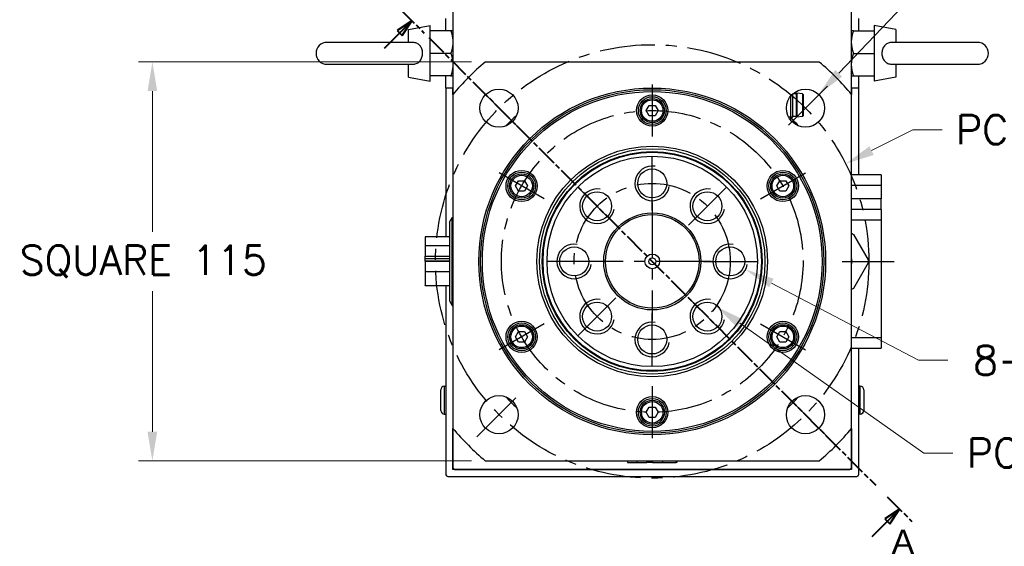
# Model space of a CAD drawing. Extents: x 25137 to 26822, y -7827 to -6639.
# Tile 6 of 20: x 26360 to 26644, y -7477 to -7325. Entities that reach past the tile are written whole.
import ezdxf

# ---------------------------------------------------------------- set-up
doc = ezdxf.new("R2010")
doc.units = 0
doc.header["$LTSCALE"] = 25.4
doc.linetypes.add('CENTER', pattern=[2, 1.25, -0.25, 0.25, -0.25])
doc.linetypes.add('CHAIN', pattern=[0.3543, 0.2362, -0.0295, 0.0591, -0.0295])
doc.layers.get('0').update_dxf_attribs({"linetype": 'CONTINUOUS'})
doc.layers.get('Defpoints').update_dxf_attribs({"linetype": 'CONTINUOUS'})
doc.layers.add('ATA-CENTER', color=133, linetype='CENTER')
doc.layers.add('ATA-DIM', color=252, linetype='CONTINUOUS', lineweight=25)
doc.layers.add('ATA-SECTION', color=3, linetype='CHAIN', lineweight=40)
doc.styles.get("Standard").update_dxf_attribs({"font": 'simplex.shx'})
doc.styles.add('주 문자 (ISO)', font='arial.ttf')
doc.dimstyles.new('ata_A1', dxfattribs={"dimtxt": 4.2, "dimasz": 4.2, "dimexe": 2, "dimexo": 2, "dimgap": 2, "dimtad": 0, "dimtih": 1, "dimtoh": 1, "dimdec": 6, "dimdsep": 46, "dimtxsty": 'Standard', "dimcen": 0, "dimclrd": 252, "dimclre": 252, "dimclrt": 4, "dimadec": 6, "dimazin": 2, "dimtfac": 1, "dimtdec": 6, "dimtofl": 0, "dimtmove": 0, "dimatfit": 3, "dimfxl": 0, "dimtolj": 1, "dimtzin": 0, "dimlwd": 0, "dimlwe": 0, "dimarcsym": 0})

# ---------------------------------------------------------------- blocks, each defined once
blk = doc.blocks.new('*D14211')
at = {"layer": 'ATA-DIM', "color": 252, "lineweight": 0}
for p, q in [((26617.51, -7318.32), (26596.08, -7340.8)), ((26625.93, -7318.32), (26617.51, -7318.32))]:
    blk.add_line(p, q, dxfattribs=at)
at = {"layer": 'ATA-DIM', "color": 252}
blk.add_solid([(26595.07, -7339.83), (26597.09, -7341.77), (26590.29, -7346.88)], dxfattribs=at)
at = {"layer": 'Defpoints', "color": 0}
for p in [(26590.29, -7346.88), (26582.7, -7354.84)]:
    blk.add_point(p, dxfattribs=at)
at = {"layer": 'ATA-DIM', "color": 4, "ltscale": 0.2, "insert": (26668.11, -7318.32), "char_height": 8.4, "attachment_point": 5}
blk.add_mtext('4-%%c11 THRU', dxfattribs=at)
blk = doc.blocks.new('*D14212')
at = {"layer": 'ATA-DIM', "color": 252, "lineweight": 0}
for p, q in [((26619.12, -7423.55), (26576.66, -7401.28)), ((26627.53, -7423.55), (26619.12, -7423.55))]:
    blk.add_line(p, q, dxfattribs=at)
at = {"layer": 'ATA-DIM', "color": 252}
blk.add_solid([(26577.31, -7400.04), (26576.01, -7402.52), (26569.22, -7397.38)], dxfattribs=at)
at = {"layer": 'Defpoints', "color": 0}
for p in [(26560.37, -7392.73), (26569.22, -7397.38)]:
    blk.add_point(p, dxfattribs=at)
at = {"layer": 'ATA-DIM', "color": 4, "ltscale": 0.2, "insert": (26684.32, -7423.55), "char_height": 8.4, "attachment_point": 5}
blk.add_mtext('8-M10x1.5 DP25', dxfattribs=at)
blk = doc.blocks.new('*D14200')
at = {"layer": 'ATA-DIM', "color": 252, "lineweight": 0}
for p, q in [((26490.14, -7337.55), (26394.13, -7337.55)), ((26398.13, -7345.95), (26398.13, -7386.48)), ((26398.13, -7444.15), (26398.13, -7403.63)), ((26490.14, -7452.55), (26394.13, -7452.55))]:
    blk.add_line(p, q, dxfattribs=at)
at = {"layer": 'ATA-DIM', "color": 252}
for points in [[(26399.53, -7345.95), (26396.73, -7345.95), (26398.13, -7337.55)], [(26396.73, -7444.15), (26399.53, -7444.15), (26398.13, -7452.55)]]:
    blk.add_solid(points, dxfattribs=at)
at = {"layer": 'Defpoints', "color": 0}
for p in [(26494.14, -7337.55), (26398.13, -7452.55), (26494.14, -7452.55)]:
    blk.add_point(p, dxfattribs=at)
at = {"layer": 'ATA-DIM', "color": 4, "ltscale": 0.2, "insert": (26359.86, -7390.48), "char_height": 8.4, "attachment_point": 1}
blk.add_mtext('\\A1;SQUARE 115', dxfattribs=at)
blk = doc.blocks.new('*D14202')
at = {"layer": 'ATA-DIM', "color": 252, "lineweight": 0}
for p, q in [((26620.63, -7450.31), (26567.55, -7412.86)), ((26629.03, -7450.31), (26620.63, -7450.31))]:
    blk.add_line(p, q, dxfattribs=at)
at = {"layer": 'ATA-DIM', "color": 252}
blk.add_solid([(26568.35, -7411.72), (26566.74, -7414.01), (26560.68, -7408.02)], dxfattribs=at)
at = {"layer": 'Defpoints', "color": 0}
for p in [(26523.91, -7382.09), (26560.68, -7408.02)]:
    blk.add_point(p, dxfattribs=at)
at = {"layer": 'ATA-DIM', "color": 4, "ltscale": 0.2, "insert": (26633.03, -7446.11), "char_height": 8.4, "attachment_point": 1}
blk.add_mtext('\\A1;PCD %%c45', dxfattribs=at)
blk = doc.blocks.new('*D14201')
at = {"layer": 'ATA-DIM', "color": 252, "lineweight": 0}
for p, q in [((26617.49, -7357.09), (26605.58, -7363.1)), ((26625.89, -7357.09), (26617.49, -7357.09))]:
    blk.add_line(p, q, dxfattribs=at)
at = {"layer": 'ATA-DIM', "color": 252}
blk.add_solid([(26604.95, -7361.85), (26606.22, -7364.35), (26598.09, -7366.88)], dxfattribs=at)
at = {"layer": 'Defpoints', "color": 0}
for p in [(26598.09, -7366.88), (26486.51, -7423.23)]:
    blk.add_point(p, dxfattribs=at)
at = {"layer": 'ATA-DIM', "color": 4, "ltscale": 0.2, "insert": (26629.89, -7352.89), "char_height": 8.4, "attachment_point": 1}
blk.add_mtext('\\A1;PCD %%c125', dxfattribs=at)

msp = doc.modelspace()

# ---------------------------------------------------------------- linework, layer by layer
for p, q in [((26484.7962094, -7215.5545653), (26484.7962094, -7346.9011646)), ((26599.7962094, -7346.9011646), (26599.7962094, -7215.5545653)), ((26482.7962094, -7328.5545653), (26482.7962094, -7325.0545653)), ((26601.7962094, -7325.0545653), (26601.7962094, -7328.5545653)), ((26471.9962094, -7328.1654253), (26478.2962094, -7327.0545653)), ((26471.9962094, -7331.9045653), (26471.9962094, -7328.1654253)), ((26478.2962094, -7343.0545653), (26478.2962094, -7327.0545653)), ((26484.2156528, -7328.5545653), (26478.2962094, -7328.5545653)), ((26600.376766, -7328.5545653), (26606.2962094, -7328.5545653)), ((26612.5962094, -7328.1654253), (26606.2962094, -7327.0545653)), ((26606.2962094, -7327.0545653), (26606.2962094, -7343.0545653)), ((26612.5962094, -7328.1654253), (26612.5962094, -7331.9045653)), ((26473.1579574, -7331.9045653), (26448.4962094, -7331.9045653)), ((26636.0962094, -7331.9045653), (26611.4344615, -7331.9045653)), ((26484.2156528, -7335.0545653), (26478.2962094, -7335.0545653)), ((26600.376766, -7335.0545653), (26606.2962094, -7335.0545653)), ((26590.4496101, -7337.5545653), (26494.1428087, -7337.5545653)), ((26448.4962094, -7338.2045653), (26473.1579574, -7338.2045653)), ((26471.9962094, -7341.9437053), (26471.9962094, -7338.2045653)), ((26611.4344615, -7338.2045653), (26636.0962094, -7338.2045653)), ((26612.5962094, -7338.2045653), (26612.5962094, -7341.9437053)), ((26471.9962094, -7341.9437053), (26478.2962094, -7343.0545653)), ((26484.2156528, -7341.5545653), (26478.2962094, -7341.5545653)), ((26482.7962094, -7345.0545653), (26482.7962094, -7341.5545653)), ((26600.376766, -7341.5545653), (26606.2962094, -7341.5545653)), ((26601.7962094, -7341.5545653), (26601.7962094, -7345.0545653)), ((26612.5962094, -7341.9437053), (26606.2962094, -7343.0545653)), ((26484.7962094, -7345.0545653), (26482.7962094, -7345.0545653)), ((26482.7962094, -7345.0545653), (26482.7962094, -7387.9656081)), ((26484.7962094, -7346.9011646), (26484.7962094, -7345.0545653)), ((26599.7962094, -7345.0545653), (26599.7962094, -7346.9011646)), ((26601.7962094, -7345.0545653), (26599.7962094, -7345.0545653)), ((26601.7962094, -7345.0545653), (26601.7962094, -7370.0545653)), ((26484.7962094, -7346.9011646), (26484.7962094, -7443.207966)), ((26582.1827094, -7347.4407503), (26582.1827094, -7354.0045653)), ((26582.7962094, -7346.7857038), (26582.7962094, -7353.3910653)), ((26583.7962094, -7346.7545653), (26582.8308489, -7346.7545653)), ((26583.7962094, -7346.7545653), (26584.0462094, -7346.5545653)), ((26583.7962094, -7346.7545653), (26583.7962094, -7353.2545653)), ((26585.6189256, -7346.7343596), (26584.0462094, -7346.5545653)), ((26584.0462094, -7346.5545653), (26584.0462094, -7353.4545653)), ((26585.6189256, -7346.7343596), (26585.6189256, -7353.2747711)), ((26585.7962094, -7346.9330653), (26585.7962094, -7353.0760653)), ((26599.7962094, -7443.207966), (26599.7962094, -7346.9011646)), ((26540.5641586, -7351.5545653), (26541.430184, -7350.0545653)), ((26541.430184, -7353.0545653), (26540.5641586, -7351.5545653)), ((26541.430184, -7350.0545653), (26543.1622348, -7350.0545653)), ((26543.1622348, -7350.0545653), (26544.0282602, -7351.5545653)), ((26544.0282602, -7351.5545653), (26543.1622348, -7353.0545653)), ((26543.1622348, -7353.0545653), (26541.430184, -7353.0545653)), ((26581.6147202, -7353.4055653), (26582.7817094, -7353.4055653)), ((26582.1827094, -7354.0045653), (26581.9777154, -7354.0045653)), ((26582.7962094, -7353.3910653), (26582.1827094, -7354.0045653)), ((26583.7962094, -7353.2545653), (26582.7962094, -7353.2545653)), ((26583.7962094, -7353.2545653), (26584.0462094, -7353.4545653)), ((26585.6189256, -7353.2747711), (26584.0462094, -7353.4545653)), ((26502.8920535, -7373.3045653), (26503.7580789, -7371.8045653)), ((26503.7580789, -7371.8045653), (26505.4901297, -7371.8045653)), ((26505.4901297, -7371.8045653), (26506.3561551, -7373.3045653)), ((26578.2362637, -7373.3045653), (26579.1022891, -7371.8045653)), ((26579.1022891, -7371.8045653), (26580.8343399, -7371.8045653)), ((26580.8343399, -7371.8045653), (26581.7003653, -7373.3045653)), ((26608.2962094, -7370.0545653), (26599.7962094, -7370.0545653)), ((26608.2962094, -7370.0545653), (26608.2962094, -7373.0545653)), ((26503.7580789, -7374.8045653), (26502.8920535, -7373.3045653)), ((26505.4901297, -7374.8045653), (26503.7580789, -7374.8045653)), ((26506.3561551, -7373.3045653), (26505.4901297, -7374.8045653)), ((26579.1022891, -7374.8045653), (26578.2362637, -7373.3045653)), ((26580.8343399, -7374.8045653), (26579.1022891, -7374.8045653)), ((26581.7003653, -7373.3045653), (26580.8343399, -7374.8045653)), ((26599.7962094, -7373.0545653), (26608.2962094, -7373.0545653)), ((26608.2962094, -7373.0545653), (26608.2962094, -7377.0545653)), ((26608.2962094, -7377.0545653), (26599.7962094, -7377.0545653)), ((26608.2962094, -7380.0545653), (26608.2962094, -7377.0545653)), ((26608.2962094, -7380.0545653), (26599.7962094, -7380.0545653)), ((26608.2962094, -7380.0545653), (26608.2962094, -7383.0545653)), ((26483.7962094, -7383.7293763), (26484.5899569, -7382.3545653)), ((26484.5899569, -7382.3545653), (26484.7962094, -7382.3545653)), ((26484.5899569, -7407.7545653), (26484.5899569, -7382.3545653)), ((26599.7962094, -7383.0545653), (26608.2962094, -7383.0545653)), ((26608.2962094, -7383.0545653), (26608.2962094, -7417.0545653)), ((26483.7962094, -7383.7293763), (26483.7962094, -7406.3797543)), ((26476.7962094, -7387.9656081), (26476.7962094, -7390.5884789)), ((26483.7962094, -7387.9656081), (26476.7962094, -7387.9656081)), ((26600.2962094, -7387.2603367), (26604.5462094, -7394.6215526)), ((26476.7962094, -7390.5884789), (26476.7962094, -7393.5221853)), ((26483.7962094, -7390.5884789), (26476.7962094, -7390.5884789)), ((26476.7962094, -7393.5221853), (26483.7962094, -7393.5221853)), ((26476.7962094, -7394.1689571), (26476.7962094, -7393.5221853)), ((26476.7962094, -7394.3505071), (26476.7962094, -7394.1689571)), ((26476.7962094, -7394.1689571), (26483.7962094, -7394.1689571)), ((26476.7962094, -7394.9972788), (26476.7962094, -7394.3505071)), ((26483.7962094, -7394.3505071), (26476.7962094, -7394.3505071)), ((26483.7962094, -7394.9972788), (26476.7962094, -7394.9972788)), ((26476.7962094, -7395.1118518), (26476.7962094, -7398.0455582)), ((26483.7962094, -7395.1118518), (26476.7962094, -7395.1118518)), ((26482.7962094, -7394.9972788), (26482.7962094, -7395.1118518)), ((26604.5462094, -7395.487578), (26600.2962094, -7402.8487939)), ((26483.7962094, -7398.0455582), (26476.7962094, -7398.0455582)), ((26476.7962094, -7398.0455582), (26476.7962094, -7401.9619725)), ((26476.7962094, -7402.1435225), (26476.7962094, -7401.9619725)), ((26476.7962094, -7401.9619725), (26483.7962094, -7401.9619725)), ((26483.7962094, -7402.1435225), (26476.7962094, -7402.1435225)), ((26482.7962094, -7402.1435225), (26482.7962094, -7456.5545653)), ((26483.7962094, -7406.3797543), (26484.5899569, -7407.7545653)), ((26484.5899569, -7407.7545653), (26484.7962094, -7407.7545653)), ((26502.8920535, -7416.8045653), (26503.7580789, -7415.3045653)), ((26503.7580789, -7418.3045653), (26502.8920535, -7416.8045653)), ((26503.7580789, -7415.3045653), (26505.4901297, -7415.3045653)), ((26505.4901297, -7415.3045653), (26506.3561551, -7416.8045653)), ((26506.3561551, -7416.8045653), (26505.4901297, -7418.3045653)), ((26578.2362637, -7416.8045653), (26579.1022891, -7415.3045653)), ((26579.1022891, -7418.3045653), (26578.2362637, -7416.8045653)), ((26579.1022891, -7415.3045653), (26580.8343399, -7415.3045653)), ((26580.8343399, -7415.3045653), (26581.7003653, -7416.8045653)), ((26581.7003653, -7416.8045653), (26580.8343399, -7418.3045653)), ((26608.2962094, -7417.0545653), (26599.7962094, -7417.0545653)), ((26608.2962094, -7417.0545653), (26608.2962094, -7420.0545653)), ((26505.4901297, -7418.3045653), (26503.7580789, -7418.3045653)), ((26580.8343399, -7418.3045653), (26579.1022891, -7418.3045653)), ((26599.7962094, -7420.0545653), (26608.2962094, -7420.0545653)), ((26601.7962094, -7420.0545653), (26601.7962094, -7456.5545653)), ((26482.2962094, -7431.0545653), (26482.7962094, -7431.0545653)), ((26482.2962094, -7431.0545653), (26482.2962094, -7439.0545653)), ((26602.2962094, -7431.0545653), (26601.7962094, -7431.0545653)), ((26602.2962094, -7439.0545653), (26602.2962094, -7431.0545653)), ((26481.2962094, -7438.0545653), (26481.2962094, -7432.0545653)), ((26603.2962094, -7432.0545653), (26603.2962094, -7438.0545653)), ((26540.5641586, -7438.5545653), (26541.430184, -7437.0545653)), ((26541.430184, -7437.0545653), (26543.1622348, -7437.0545653)), ((26543.1622348, -7437.0545653), (26544.0282602, -7438.5545653)), ((26482.2962094, -7439.0545653), (26482.7962094, -7439.0545653)), ((26541.430184, -7440.0545653), (26540.5641586, -7438.5545653)), ((26543.1622348, -7440.0545653), (26541.430184, -7440.0545653)), ((26544.0282602, -7438.5545653), (26543.1622348, -7440.0545653)), ((26602.2962094, -7439.0545653), (26601.7962094, -7439.0545653)), ((26484.7962094, -7455.0545653), (26484.7962094, -7443.207966)), ((26484.7962094, -7443.207966), (26484.7962094, -7454.5545653)), ((26599.7962094, -7443.207966), (26599.7962094, -7455.0545653)), ((26599.7962094, -7454.5545653), (26599.7962094, -7443.207966)), ((26494.1428087, -7452.5545653), (26590.4496101, -7452.5545653)), ((26535.2072522, -7452.5545653), (26535.2072522, -7453.0545653)), ((26535.2072522, -7453.0545653), (26537.8301229, -7453.0545653)), ((26537.8301229, -7452.5545653), (26537.8301229, -7453.0545653)), ((26537.8301229, -7453.0545653), (26540.7638294, -7453.0545653)), ((26540.7638294, -7453.0545653), (26540.7638294, -7452.5545653)), ((26541.4106012, -7453.0545653), (26540.7638294, -7453.0545653)), ((26541.4106012, -7453.0545653), (26541.4106012, -7452.5545653)), ((26541.5921511, -7453.0545653), (26541.4106012, -7453.0545653)), ((26541.5921511, -7452.5545653), (26541.5921511, -7453.0545653)), ((26542.2389229, -7453.0545653), (26541.5921511, -7453.0545653)), ((26542.2389229, -7452.5545653), (26542.2389229, -7453.0545653)), ((26542.3534959, -7452.5545653), (26542.3534959, -7453.0545653)), ((26542.3534959, -7453.0545653), (26545.2872023, -7453.0545653)), ((26545.2872023, -7452.5545653), (26545.2872023, -7453.0545653)), ((26545.2872023, -7453.0545653), (26549.2036166, -7453.0545653)), ((26549.2036166, -7453.0545653), (26549.2036166, -7452.5545653)), ((26549.3851666, -7453.0545653), (26549.2036166, -7453.0545653)), ((26549.3851666, -7452.5545653), (26549.3851666, -7453.0545653)), ((26483.2962094, -7457.0545653), (26601.2962094, -7457.0545653)), ((26485.2962094, -7455.0545653), (26484.7962094, -7454.5545653)), ((26599.7962094, -7455.0545653), (26484.7962094, -7455.0545653)), ((26485.2962094, -7455.0545653), (26599.2962094, -7455.0545653)), ((26599.7962094, -7454.5545653), (26599.2962094, -7455.0545653))]:
    msp.add_line(p, q)
for centre, radius in [((26542.2962094, -7395.0545653), 50), ((26498.1020356, -7350.8603915), 5.5), ((26542.2962094, -7395.0545653), 49.5), ((26542.2962094, -7395.0545653), 49), ((26586.4903832, -7350.8603915), 5.5), ((26542.2962094, -7351.5545653), 4.5), ((26542.2962094, -7351.5545653), 4), ((26542.2962094, -7351.5545653), 3.5), ((26542.2962094, -7351.5545653), 3.1), ((26542.2962094, -7395.0545653), 33.25), ((26542.2962094, -7395.0545653), 32.500379), ((26542.2962094, -7395.0545653), 31.7), ((26542.2962094, -7395.0545653), 31.5), ((26542.2962094, -7395.0545653), 30.3452995), ((26504.6241043, -7373.3045653), 4.5), ((26542.2962094, -7372.5545653), 4.188), ((26579.9683145, -7373.3045653), 4.5), ((26504.6241043, -7373.3045653), 4), ((26504.6241043, -7373.3045653), 3.5), ((26504.6241043, -7373.3045653), 3.1), ((26579.9683145, -7373.3045653), 4), ((26579.9683145, -7373.3045653), 3.5), ((26579.9683145, -7373.3045653), 3.1), ((26526.3863068, -7379.1446627), 4.188), ((26558.206112, -7379.1446627), 4.188), ((26542.2962094, -7395.0545653), 14), ((26542.2962094, -7395.0545653), 13.5), ((26519.7962094, -7395.0545653), 4.188), ((26564.7962094, -7395.0545653), 4.188), ((26542.2962094, -7395.0545653), 2.125), ((26542.2962094, -7395.0545653), 1), ((26526.3863068, -7410.9644679), 4.188), ((26558.206112, -7410.9644679), 4.188), ((26504.6241043, -7416.8045653), 4.5), ((26504.6241043, -7416.8045653), 4), ((26504.6241043, -7416.8045653), 3.5), ((26504.6241043, -7416.8045653), 3.1), ((26542.2962094, -7417.5545653), 4.188), ((26579.9683145, -7416.8045653), 4.5), ((26579.9683145, -7416.8045653), 4), ((26579.9683145, -7416.8045653), 3.5), ((26579.9683145, -7416.8045653), 3.1), ((26498.1020356, -7439.2487391), 5.5), ((26542.2962094, -7438.5545653), 4.5), ((26586.4903832, -7439.2487391), 5.5), ((26542.2962094, -7438.5545653), 4), ((26542.2962094, -7438.5545653), 3.5), ((26542.2962094, -7438.5545653), 3.1)]:
    msp.add_circle(centre, radius)
for centre, radius, start, end in [((26448.4962094, -7335.0545653), 3.15, 90, 270), ((26636.0962094, -7335.0545653), 3.15, 270, 90), ((26542.2962094, -7395.0545653), 75, 129.94450519, 140.05549481), ((26542.2962094, -7395.0545653), 75, 39.94450519, 50.05549481), ((26585.5962094, -7346.9330653), 0.2, 0, 83.478211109), ((26542.2962094, -7395.0545653), 57.5, 132.809946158, 137.190053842), ((26542.2962094, -7395.0545653), 57.5, 42.809946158, 45.819824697), ((26585.5962094, -7353.0760653), 0.2, 276.521788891, 0), ((26542.2962094, -7372.5545653), 5, 80, 350), ((26526.3863068, -7379.1446627), 5, 80, 350), ((26558.206112, -7379.1446627), 5, 80, 350), ((26519.7962094, -7395.0545653), 5, 80, 350), ((26564.7962094, -7395.0545653), 5, 80, 350), ((26595.2962094, -7395.0545653), 4.625, 346.648815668, 13.351184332), ((26526.3863068, -7410.9644679), 5, 80, 350), ((26558.206112, -7410.9644679), 5, 80, 350), ((26542.2962094, -7417.5545653), 5, 80, 350), ((26482.2962094, -7432.0545653), 1, 90, 180), ((26602.2962094, -7432.0545653), 1, 0, 90), ((26542.2962094, -7395.0545653), 57.5, 222.809946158, 227.190053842), ((26542.2962094, -7395.0545653), 57.5, 312.809946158, 317.190053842), ((26482.2962094, -7438.0545653), 1, 180, 270), ((26602.2962094, -7438.0545653), 1, 270, 0), ((26542.2962094, -7395.0545653), 75, 219.94450519, 230.05549481), ((26542.2962094, -7395.0545653), 75, 309.94450519, 320.05549481), ((26483.2962094, -7456.5545653), 0.5, 180, 270), ((26601.2962094, -7456.5545653), 0.5, 270, 0)]:
    msp.add_arc(centre, radius, start, end)
for points, weights in [([(26484.2156528, -7328.5545653), (26484.7962094, -7330.2962351), (26484.7962094, -7331.8045653)], [1.01001874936, 1.04314139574, 1]), ([(26484.7962094, -7328.5545653), (26484.7962094, -7328.5545653), (26484.2156528, -7328.5545653)], [1, 1.04314139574, 1.01001874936]), ([(26600.376766, -7328.5545653), (26599.7962094, -7328.5545653), (26599.7962094, -7328.5545653)], [1.01001874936, 1.04314139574, 1]), ([(26599.7962094, -7331.8045653), (26599.7962094, -7330.2962351), (26600.376766, -7328.5545653)], [1, 1.04314139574, 1.01001874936]), ([(26484.7962094, -7331.8045653), (26484.7962094, -7333.3128956), (26484.2156528, -7335.0545653)], [1, 1.04314139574, 1.01001874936]), ([(26600.376766, -7335.0545653), (26599.7962094, -7333.3128956), (26599.7962094, -7331.8045653)], [1.01001874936, 1.04314139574, 1]), ([(26484.2156528, -7335.0545653), (26484.7962094, -7336.7962351), (26484.7962094, -7338.3045653)], [1.01001874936, 1.04314139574, 1]), ([(26599.7962094, -7338.3045653), (26599.7962094, -7336.7962351), (26600.376766, -7335.0545653)], [1, 1.04314139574, 1.01001874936]), ([(26484.7962094, -7338.3045653), (26484.7962094, -7339.8128956), (26484.2156528, -7341.5545653)], [1, 1.04314139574, 1.01001874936]), ([(26600.376766, -7341.5545653), (26599.7962094, -7339.8128956), (26599.7962094, -7338.3045653)], [1.01001874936, 1.04314139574, 1]), ([(26484.2156528, -7341.5545653), (26484.7962094, -7341.5545653), (26484.7962094, -7341.5545653)], [1.01001874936, 1.04314139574, 1]), ([(26599.7962094, -7341.5545653), (26599.7962094, -7341.5545653), (26600.376766, -7341.5545653)], [1, 1.04314139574, 1.01001874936])]:
    msp.add_rational_spline(points, weights, degree=2)
for points, knots in [([(26473.157953, -7338.2045772), (26473.2410602, -7338.2045737), (26473.3239291, -7338.2014688), (26473.7812905, -7338.1663509), (26474.135375, -7338.0720534), (26474.8009336, -7337.7396955), (26475.0968546, -7337.4997371), (26475.5840116, -7336.9034994), (26475.7694887, -7336.552198), (26476.0135709, -7335.7872603), (26476.0706159, -7335.3815105), (26476.053053, -7334.5631688), (26475.977807, -7334.1590886), (26475.6997744, -7333.4144922), (26475.5014929, -7333.0800602), (26475.0039294, -7332.5300761), (26474.71412, -7332.3148832), (26474.0472887, -7332.0074876), (26473.6805289, -7331.9234262), (26473.2490464, -7331.9054962), (26473.2035128, -7331.9045581), (26473.1579501, -7331.9045483)], [-1.1220648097, -1.1220648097, -1.1220648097, -1.1220648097, -1.0965690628, -1.0965690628, -0.9807252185, -0.9807252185, -0.8586322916, -0.8586322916, -0.7353053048, -0.7353053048, -0.6127162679, -0.6127162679, -0.4893775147, -0.4893775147, -0.3679615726, -0.3679615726, -0.2521654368, -0.2521654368, -0.1335841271, -0.1335841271, -0.1196121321, -0.1196121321, -0.1196121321, -0.1196121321]), ([(26611.4344658, -7331.9045535), (26611.3513586, -7331.9045569), (26611.2684897, -7331.9076619), (26610.8111283, -7331.9427797), (26610.4570438, -7332.0370772), (26609.7914853, -7332.3694352), (26609.4955642, -7332.6093936), (26609.0084072, -7333.2056313), (26608.8229301, -7333.5569326), (26608.578848, -7334.3218703), (26608.5218029, -7334.7276202), (26608.5393658, -7335.5459618), (26608.6146118, -7335.950042), (26608.8926444, -7336.6946384), (26609.0909259, -7337.0290705), (26609.5884894, -7337.5790546), (26609.8782988, -7337.7942475), (26610.5451301, -7338.101643), (26610.9118899, -7338.1857045), (26611.3433724, -7338.2036345), (26611.388906, -7338.2045725), (26611.4344687, -7338.2045824)], [-1.1220648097, -1.1220648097, -1.1220648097, -1.1220648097, -1.0965690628, -1.0965690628, -0.9807252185, -0.9807252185, -0.8586322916, -0.8586322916, -0.7353053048, -0.7353053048, -0.6127162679, -0.6127162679, -0.4893775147, -0.4893775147, -0.3679615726, -0.3679615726, -0.2521654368, -0.2521654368, -0.1335841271, -0.1335841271, -0.1196121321, -0.1196121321, -0.1196121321, -0.1196121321]), ([(26599.7962112, -7386.9716626), (26599.8386421, -7386.9961601), (26599.8804144, -7387.0202773), (26600.0405089, -7387.1127079), (26600.1681661, -7387.1864109), (26600.2962094, -7387.2603367)], [0.541100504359, 0.541100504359, 0.541100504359, 0.541100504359, 0.55523231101, 0.55523231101, 0.596558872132, 0.596558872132, 0.596558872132, 0.596558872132]), ([(26604.5462094, -7394.6215526), (26604.5462094, -7394.7694043), (26604.5462094, -7394.9168101), (26604.5462094, -7395.1923205), (26604.5462094, -7395.3397264), (26604.5462094, -7395.487578)], [0.513905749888, 0.513905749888, 0.513905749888, 0.513905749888, 0.55523231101, 0.55523231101, 0.596558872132, 0.596558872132, 0.596558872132, 0.596558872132]), ([(26600.2962094, -7402.8487939), (26600.1681661, -7402.9227198), (26600.0405089, -7402.9964227), (26599.8804144, -7403.0888533), (26599.8386421, -7403.1129706), (26599.7962112, -7403.137468)], [0.513905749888, 0.513905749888, 0.513905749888, 0.513905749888, 0.55523231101, 0.55523231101, 0.569364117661, 0.569364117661, 0.569364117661, 0.569364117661])]:
    msp.add_open_spline(points, degree=3, knots=knots)
at = {"layer": 'ATA-CENTER', "ltscale": 0.5}
for p, q in [((26504.4659966, -7357.2243525), (26491.7380746, -7344.4964305)), ((26542.2962094, -7344.0545653), (26542.2962094, -7359.0545653)), ((26592.8543443, -7344.4964305), (26580.1264222, -7357.2243525)), ((26542.2962094, -7380.2425653), (26542.2962094, -7364.8665653)), ((26511.1192949, -7377.0545653), (26498.1289138, -7369.5545653)), ((26573.4731239, -7377.0545653), (26586.463505, -7369.5545653)), ((26531.8225438, -7384.5808997), (26520.9500699, -7373.7084258)), ((26552.769875, -7384.5808997), (26563.6423489, -7373.7084258)), ((26542.2962094, -7378.0545653), (26542.2962094, -7412.0545653)), ((26527.4842094, -7395.0545653), (26512.1082094, -7395.0545653)), ((26559.2962094, -7395.0545653), (26525.2962094, -7395.0545653)), ((26557.1082094, -7395.0545653), (26572.4842094, -7395.0545653)), ((26597.0874939, -7395.0545653), (26612.0874939, -7395.0545653)), ((26531.8225438, -7405.528231), (26520.9500699, -7416.4007048)), ((26552.769875, -7405.528231), (26563.6423489, -7416.4007048)), ((26542.2962094, -7425.2425653), (26542.2962094, -7409.8665653)), ((26511.1192949, -7413.0545653), (26498.1289138, -7420.5545653)), ((26573.4731239, -7413.0545653), (26586.463505, -7420.5545653)), ((26542.2962094, -7431.0545653), (26542.2962094, -7446.0545653)), ((26491.7380746, -7445.6127002), (26504.4659966, -7432.8847781)), ((26592.8543443, -7445.6127002), (26580.1264222, -7432.8847781))]:
    msp.add_line(p, q, dxfattribs=at)
for radius in [62.5, 43.5, 22.5]:
    msp.add_circle((26542.2962094, -7395.0545653), radius, dxfattribs=at)
at = {"layer": 'ATA-SECTION'}
for p, q in [((26469.439707, -7322.0889049), (26476.555755, -7329.2156146)), ((26472.997731, -7325.6522598), (26468.7529742, -7328.4775102)), ((26469.4595515, -7329.1851461), (26472.997731, -7325.6522598)), ((26470.1661287, -7329.892782), (26472.997731, -7325.6522598)), ((26465.0748303, -7333.5633076), (26469.4595515, -7329.1851461)), ((26468.7529729, -7328.4775121), (26470.1661275, -7329.8927839)), ((26477.8373417, -7330.4991215), (26606.7550771, -7459.6100092)), ((26610.0502466, -7462.9101157), (26617.1662946, -7470.0368253)), ((26613.6082706, -7466.4734705), (26609.3635138, -7469.2987209)), ((26610.0700911, -7470.0063568), (26613.6082706, -7466.4734705)), ((26610.7766684, -7470.7139927), (26613.6082706, -7466.4734705)), ((26605.68537, -7474.3845183), (26610.0700911, -7470.0063568)), ((26609.3635138, -7469.2987209), (26610.7766684, -7470.7139927))]:
    msp.add_line(p, q, dxfattribs=at)
at = {"layer": 'ATA-SECTION', "flags": 128}
for points in [[(26470.1661282, -7329.8927845), (26472.9977302, -7325.6522574), (26468.7529736, -7328.477508), (26470.1661282, -7329.8927845)], [(26610.7766642, -7470.7139939), (26613.6082663, -7466.473462), (26609.3635096, -7469.2987221), (26610.7766642, -7470.7139939)]]:
    msp.add_lwpolyline(points, dxfattribs=at)
at = {"layer": 'ATA-SECTION'}
for points in [[(26470.1661282, -7329.8927845), (26472.9977302, -7325.6522574), (26468.7529736, -7328.477508), (26470.1661282, -7329.8927845)], [(26610.7766642, -7470.7139939), (26613.6082663, -7466.473462), (26609.3635096, -7469.2987221), (26610.7766642, -7470.7139939)]]:
    msp.add_solid(points, dxfattribs=at)

# ---------------------------------------------------------------- texts
at = {"layer": 'ATA-SECTION', "insert": (26611.3388972, -7479.3911739), "char_height": 6.9999999, "attachment_point": 7, "style": '주 문자 (ISO)'}
msp.add_mtext('A', dxfattribs=at)

# ---------------------------------------------------------------- dimensions: what is measured, and where the dimension line sits
at = {"layer": 'ATA-DIM'}
for p1, p2, text, override, picture, middle in [((26582.6953288, -7354.8412911), (26590.2854377, -7346.8794919), '4-<> THRU', {"dimscale": 2, "dimtp": 0.1, "dimtm": 0.1, "dimtfac": 0.71, "dimtdec": 3, "dimtolj": 0, "dimtzin": 8}, '*D14211', (26668.1071106, -7318.3247639)), ((26486.5058163, -7423.2269284), (26598.0866025, -7366.8822023), 'PCD <>', {"dimscale": 2, "dimdec": 3, "dimtol": 0, "dimlim": 0, "dimtp": 0, "dimtm": 0, "dimtfac": 0.857143, "dimtdec": 2, "dimtolj": 1, "dimtzin": 0}, '*D14201', (26660.0875512, -7357.0853441)), ((26523.9095855, -7382.0860626), (26560.6828333, -7408.023068), 'PCD <>', {"dimscale": 2, "dimdec": 3, "dimtol": 0, "dimlim": 0, "dimtp": 0, "dimtm": 0, "dimtfac": 0.857143, "dimtdec": 2, "dimtolj": 1, "dimtzin": 0}, '*D14202', (26660.0359022, -7450.3050948)), ((26560.3685352, -7392.7317004), (26569.2238836, -7397.3774302), '8-M10x1.5 DP25', {"dimscale": 2, "dimtp": 0.1, "dimtm": 0.1, "dimtfac": 0.71, "dimtdec": 3, "dimtolj": 0, "dimtzin": 8}, '*D14212', (26684.3200753, -7423.5541785))]:
    dim = msp.add_diameter_dim_2p(p1=p1, p2=p2, text=text, dimstyle='ata_A1', override=override, dxfattribs=at)
    dim.commit()
    dim.dimension.update_dxf_attribs({"geometry": picture, "text_midpoint": middle, "dimtype": 163})
dim = msp.add_linear_dim(base=(26398.1252012, -7452.5545653), p1=(26494.1428087, -7337.5545653), p2=(26494.1428087, -7452.5545653), angle=90, text='SQUARE <>', dimstyle='ata_A1', override={"dimscale": 2, "dimdec": 3, "dimtfac": 0.857143, "dimtdec": 2}, dxfattribs=at)
dim.commit()
dim.dimension.update_dxf_attribs({"geometry": '*D14200', "text_midpoint": (26398.1252012, -7395.0545653), "dimtype": 160})

doc.saveas('drawing.dxf')
